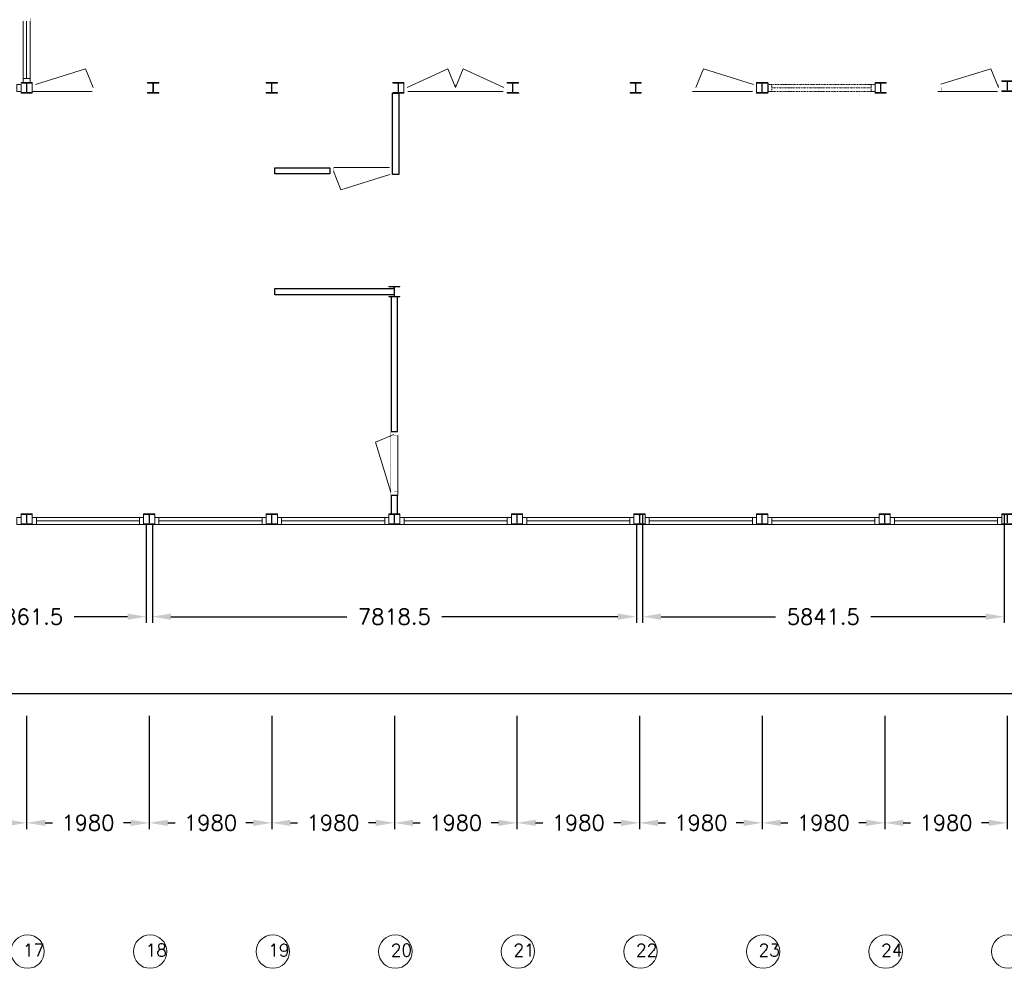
# Model space of a CAD drawing. Header units: millimetres. Extents: x 0 to 168869, y 0 to 118900.
# Tile 13 of 17: x 135229 to 151133, y 4617 to 19943. Entities that reach past the tile are written whole.
import ezdxf

# ---------------------------------------------------------------- set-up
doc = ezdxf.new("R2010")
doc.units = ezdxf.units.MM
doc.header["$MEASUREMENT"] = 0
doc.linetypes.add('ACAD_ISO10W100', pattern=[18, 12, -3, 0, -3])
doc.linetypes.add('DASHDOT', pattern=[25.4, 12.7, -6.35, 0, -6.35])
doc.layers.get('DEFPOINTS').update_dxf_attribs({"linetype": 'CONTINUOUS'})
for name, color, linetype in [('Binnenkozijn', 4, 'CONTINUOUS'), ('Binnenmuur', 1, 'CONTINUOUS'), ('Maatvoering', 7, 'CONTINUOUS'), ('Profiel', 5, 'CONTINUOUS'), ('Stramien', 7, 'CONTINUOUS'), ('TEKST', 7, 'CONTINUOUS'), ('Timmerwerk', 5, 'CONTINUOUS'), ('wandopeningen binnen', 4, 'CONTINUOUS'), ('wandopeningen buiten', 4, 'CONTINUOUS')]:
    doc.layers.add(name, color=color, linetype=linetype)
doc.styles.get("Standard").update_dxf_attribs({"font": 'romans.shx'})
doc.dimstyles.new('DIM-ARR', dxfattribs={"dimtxt": 2.5, "dimasz": 3, "dimexe": 1, "dimexo": 0, "dimgap": 1.5, "dimtad": 1, "dimdsep": 46, "dimtxsty": 'Standard', "dimcen": -3, "dimdle": 1.25, "dimclrt": 7, "dimadec": 0, "dimazin": 0, "dimtfac": 0.8, "dimtmove": 2, "dimatfit": 3, "dimfxl": 1, "dimtvp": 1.8, "dimtolj": 1, "dimarcsym": 0})

# ---------------------------------------------------------------- blocks, each defined once
blk = doc.blocks.new('*D114')
at = {"layer": 'DEFPOINTS', "color": 0, "transparency": 16777216}
for p in [(104623, 11778), (159332, 11682), (104623, 9054)]:
    blk.add_point(p, dxfattribs=at)
at = {"layer": 'Maatvoering', "color": 0, "lineweight": -2, "transparency": 16777216}
for p, q in [((104623, 11778), (104623, 8954)), ((159332, 11682), (159332, 8954)), ((104923, 9054), (130724, 9054)), ((159032, 9054), (132131, 9054))]:
    blk.add_line(p, q, dxfattribs=at)
at = {"layer": 'Maatvoering', "color": 0, "transparency": 16777216}
for points in [[(104923, 9104), (104923, 9004), (104623, 9054)], [(159032, 9104), (159032, 9004), (159332, 9054)]]:
    blk.add_solid(points, dxfattribs=at)
at = {"layer": 'Maatvoering', "color": 7, "lineweight": 0, "transparency": 16777216, "insert": (131427, 9054), "char_height": 250, "attachment_point": 5}
blk.add_mtext('\\A1;54709', dxfattribs=at)
blk = doc.blocks.new('*D120')
at = {"layer": 'DEFPOINTS', "color": 0, "transparency": 16777216}
for p in [(133410, 11788), (137272, 11788), (133410, 10298)]:
    blk.add_point(p, dxfattribs=at)
at = {"layer": 'Maatvoering', "color": 0, "lineweight": -2, "transparency": 16777216}
for p, q in [((133410, 11788), (133410, 10198)), ((137272, 11788), (137272, 10198)), ((133710, 10298), (134572, 10298)), ((136972, 10298), (136110, 10298))]:
    blk.add_line(p, q, dxfattribs=at)
at = {"layer": 'Maatvoering', "color": 0, "transparency": 16777216}
for points in [[(133710, 10348), (133710, 10248), (133410, 10298)], [(136972, 10348), (136972, 10248), (137272, 10298)]]:
    blk.add_solid(points, dxfattribs=at)
at = {"layer": 'Maatvoering', "color": 7, "lineweight": 0, "transparency": 16777216, "insert": (135341, 10298), "char_height": 250, "attachment_point": 5}
blk.add_mtext('\\A1;3861.5', dxfattribs=at)
blk = doc.blocks.new('*D121')
at = {"layer": 'DEFPOINTS', "color": 0, "transparency": 16777216}
for p in [(137372, 11788), (145190, 11788), (137372, 10298)]:
    blk.add_point(p, dxfattribs=at)
at = {"layer": 'Maatvoering', "color": 0, "lineweight": -2, "transparency": 16777216}
for p, q in [((137372, 11788), (137372, 10198)), ((145190, 11788), (145190, 10198)), ((137672, 10298), (140512, 10298)), ((144890, 10298), (142050, 10298))]:
    blk.add_line(p, q, dxfattribs=at)
at = {"layer": 'Maatvoering', "color": 0, "transparency": 16777216}
for points in [[(137672, 10348), (137672, 10248), (137372, 10298)], [(144890, 10348), (144890, 10248), (145190, 10298)]]:
    blk.add_solid(points, dxfattribs=at)
at = {"layer": 'Maatvoering', "color": 7, "lineweight": 0, "transparency": 16777216, "insert": (141281, 10298), "char_height": 250, "attachment_point": 5}
blk.add_mtext('\\A1;7818.5', dxfattribs=at)
blk = doc.blocks.new('*D122')
at = {"layer": 'DEFPOINTS', "color": 0, "transparency": 16777216}
for p in [(145290, 11959), (151132, 11959), (145290, 10298)]:
    blk.add_point(p, dxfattribs=at)
at = {"layer": 'Maatvoering', "color": 0, "lineweight": -2, "transparency": 16777216}
for p, q in [((145290, 11959), (145290, 10198)), ((151132, 11959), (151132, 10198)), ((145590, 10298), (147440, 10298)), ((150832, 10298), (148978, 10298))]:
    blk.add_line(p, q, dxfattribs=at)
at = {"layer": 'Maatvoering', "color": 0, "transparency": 16777216}
for points in [[(145590, 10348), (145590, 10248), (145290, 10298)], [(150832, 10348), (150832, 10248), (151132, 10298)]]:
    blk.add_solid(points, dxfattribs=at)
at = {"layer": 'Maatvoering', "color": 7, "lineweight": 0, "transparency": 16777216, "insert": (148209, 10298), "char_height": 250, "attachment_point": 5}
blk.add_mtext('\\A1;5841.5', dxfattribs=at)
blk = doc.blocks.new('*D197')
at = {"layer": 'DEFPOINTS', "color": 0, "transparency": 16777216}
for p in [(133362, 8694), (135342, 8694), (133362, 6967)]:
    blk.add_point(p, dxfattribs=at)
at = {"layer": 'Maatvoering', "color": 0, "lineweight": -2, "transparency": 16777216}
for p, q in [((133362, 8694), (133362, 6867)), ((135342, 8694), (135342, 6867)), ((133662, 6967), (133779, 6967)), ((135042, 6967), (134924, 6967))]:
    blk.add_line(p, q, dxfattribs=at)
at = {"layer": 'Maatvoering', "color": 0, "transparency": 16777216}
for points in [[(133662, 7017), (133662, 6917), (133362, 6967)], [(135042, 7017), (135042, 6917), (135342, 6967)]]:
    blk.add_solid(points, dxfattribs=at)
at = {"layer": 'Maatvoering', "color": 7, "lineweight": 0, "transparency": 16777216, "insert": (134352, 6967), "char_height": 250, "attachment_point": 5}
blk.add_mtext('\\A1;1980', dxfattribs=at)
blk = doc.blocks.new('*D198')
at = {"layer": 'DEFPOINTS', "color": 0, "transparency": 16777216}
for p in [(135342, 8694), (137322, 8694), (135342, 6967)]:
    blk.add_point(p, dxfattribs=at)
at = {"layer": 'Maatvoering', "color": 0, "lineweight": -2, "transparency": 16777216}
for p, q in [((135342, 8694), (135342, 6867)), ((137322, 8694), (137322, 6867)), ((135642, 6967), (135759, 6967)), ((137022, 6967), (136904, 6967))]:
    blk.add_line(p, q, dxfattribs=at)
at = {"layer": 'Maatvoering', "color": 0, "transparency": 16777216}
for points in [[(135642, 7017), (135642, 6917), (135342, 6967)], [(137022, 7017), (137022, 6917), (137322, 6967)]]:
    blk.add_solid(points, dxfattribs=at)
at = {"layer": 'Maatvoering', "color": 7, "lineweight": 0, "transparency": 16777216, "insert": (136332, 6967), "char_height": 250, "attachment_point": 5}
blk.add_mtext('\\A1;1980', dxfattribs=at)
blk = doc.blocks.new('*D199')
at = {"layer": 'DEFPOINTS', "color": 0, "transparency": 16777216}
for p in [(137322, 8694), (139302, 8694), (137322, 6967)]:
    blk.add_point(p, dxfattribs=at)
at = {"layer": 'Maatvoering', "color": 0, "lineweight": -2, "transparency": 16777216}
for p, q in [((137322, 8694), (137322, 6867)), ((139302, 8694), (139302, 6867)), ((137622, 6967), (137739, 6967)), ((139002, 6967), (138884, 6967))]:
    blk.add_line(p, q, dxfattribs=at)
at = {"layer": 'Maatvoering', "color": 0, "transparency": 16777216}
for points in [[(137622, 7017), (137622, 6917), (137322, 6967)], [(139002, 7017), (139002, 6917), (139302, 6967)]]:
    blk.add_solid(points, dxfattribs=at)
at = {"layer": 'Maatvoering', "color": 7, "lineweight": 0, "transparency": 16777216, "insert": (138312, 6967), "char_height": 250, "attachment_point": 5}
blk.add_mtext('\\A1;1980', dxfattribs=at)
blk = doc.blocks.new('*D200')
at = {"layer": 'DEFPOINTS', "color": 0, "transparency": 16777216}
for p in [(139302, 8694), (141282, 8694), (139302, 6967)]:
    blk.add_point(p, dxfattribs=at)
at = {"layer": 'Maatvoering', "color": 0, "lineweight": -2, "transparency": 16777216}
for p, q in [((139302, 8694), (139302, 6867)), ((141282, 8694), (141282, 6867)), ((139602, 6967), (139719, 6967)), ((140982, 6967), (140864, 6967))]:
    blk.add_line(p, q, dxfattribs=at)
at = {"layer": 'Maatvoering', "color": 0, "transparency": 16777216}
for points in [[(139602, 7017), (139602, 6917), (139302, 6967)], [(140982, 7017), (140982, 6917), (141282, 6967)]]:
    blk.add_solid(points, dxfattribs=at)
at = {"layer": 'Maatvoering', "color": 7, "lineweight": 0, "transparency": 16777216, "insert": (140292, 6967), "char_height": 250, "attachment_point": 5}
blk.add_mtext('\\A1;1980', dxfattribs=at)
blk = doc.blocks.new('*D201')
at = {"layer": 'DEFPOINTS', "color": 0, "transparency": 16777216}
for p in [(141282, 8694), (143262, 8694), (141282, 6967)]:
    blk.add_point(p, dxfattribs=at)
at = {"layer": 'Maatvoering', "color": 0, "lineweight": -2, "transparency": 16777216}
for p, q in [((141282, 8694), (141282, 6867)), ((143262, 8694), (143262, 6867)), ((141582, 6967), (141699, 6967)), ((142962, 6967), (142844, 6967))]:
    blk.add_line(p, q, dxfattribs=at)
at = {"layer": 'Maatvoering', "color": 0, "transparency": 16777216}
for points in [[(141582, 7017), (141582, 6917), (141282, 6967)], [(142962, 7017), (142962, 6917), (143262, 6967)]]:
    blk.add_solid(points, dxfattribs=at)
at = {"layer": 'Maatvoering', "color": 7, "lineweight": 0, "transparency": 16777216, "insert": (142272, 6967), "char_height": 250, "attachment_point": 5}
blk.add_mtext('\\A1;1980', dxfattribs=at)
blk = doc.blocks.new('*D202')
at = {"layer": 'DEFPOINTS', "color": 0, "transparency": 16777216}
for p in [(143262, 8694), (145242, 8694), (143262, 6967)]:
    blk.add_point(p, dxfattribs=at)
at = {"layer": 'Maatvoering', "color": 0, "lineweight": -2, "transparency": 16777216}
for p, q in [((143262, 8694), (143262, 6867)), ((145242, 8694), (145242, 6867)), ((143562, 6967), (143679, 6967)), ((144942, 6967), (144824, 6967))]:
    blk.add_line(p, q, dxfattribs=at)
at = {"layer": 'Maatvoering', "color": 0, "transparency": 16777216}
for points in [[(143562, 7017), (143562, 6917), (143262, 6967)], [(144942, 7017), (144942, 6917), (145242, 6967)]]:
    blk.add_solid(points, dxfattribs=at)
at = {"layer": 'Maatvoering', "color": 7, "lineweight": 0, "transparency": 16777216, "insert": (144252, 6967), "char_height": 250, "attachment_point": 5}
blk.add_mtext('\\A1;1980', dxfattribs=at)
blk = doc.blocks.new('*D203')
at = {"layer": 'DEFPOINTS', "color": 0, "transparency": 16777216}
for p in [(145242, 8694), (147222, 8694), (145242, 6967)]:
    blk.add_point(p, dxfattribs=at)
at = {"layer": 'Maatvoering', "color": 0, "lineweight": -2, "transparency": 16777216}
for p, q in [((145242, 8694), (145242, 6867)), ((147222, 8694), (147222, 6867)), ((145542, 6967), (145659, 6967)), ((146922, 6967), (146804, 6967))]:
    blk.add_line(p, q, dxfattribs=at)
at = {"layer": 'Maatvoering', "color": 0, "transparency": 16777216}
for points in [[(145542, 7017), (145542, 6917), (145242, 6967)], [(146922, 7017), (146922, 6917), (147222, 6967)]]:
    blk.add_solid(points, dxfattribs=at)
at = {"layer": 'Maatvoering', "color": 7, "lineweight": 0, "transparency": 16777216, "insert": (146232, 6967), "char_height": 250, "attachment_point": 5}
blk.add_mtext('\\A1;1980', dxfattribs=at)
blk = doc.blocks.new('*D204')
at = {"layer": 'DEFPOINTS', "color": 0, "transparency": 16777216}
for p in [(147222, 8694), (149202, 8694), (147222, 6967)]:
    blk.add_point(p, dxfattribs=at)
at = {"layer": 'Maatvoering', "color": 0, "lineweight": -2, "transparency": 16777216}
for p, q in [((147222, 8694), (147222, 6867)), ((149202, 8694), (149202, 6867)), ((147522, 6967), (147639, 6967)), ((148902, 6967), (148784, 6967))]:
    blk.add_line(p, q, dxfattribs=at)
at = {"layer": 'Maatvoering', "color": 0, "transparency": 16777216}
for points in [[(147522, 7017), (147522, 6917), (147222, 6967)], [(148902, 7017), (148902, 6917), (149202, 6967)]]:
    blk.add_solid(points, dxfattribs=at)
at = {"layer": 'Maatvoering', "color": 7, "lineweight": 0, "transparency": 16777216, "insert": (148212, 6967), "char_height": 250, "attachment_point": 5}
blk.add_mtext('\\A1;1980', dxfattribs=at)
blk = doc.blocks.new('*D205')
at = {"layer": 'DEFPOINTS', "color": 0, "transparency": 16777216}
for p in [(149202, 8694), (151182, 8694), (149202, 6967)]:
    blk.add_point(p, dxfattribs=at)
at = {"layer": 'Maatvoering', "color": 0, "lineweight": -2, "transparency": 16777216}
for p, q in [((149202, 8694), (149202, 6867)), ((151182, 8694), (151182, 6867)), ((149502, 6967), (149619, 6967)), ((150882, 6967), (150764, 6967))]:
    blk.add_line(p, q, dxfattribs=at)
at = {"layer": 'Maatvoering', "color": 0, "transparency": 16777216}
for points in [[(149502, 7017), (149502, 6917), (149202, 6967)], [(150882, 7017), (150882, 6917), (151182, 6967)]]:
    blk.add_solid(points, dxfattribs=at)
at = {"layer": 'Maatvoering', "color": 7, "lineweight": 0, "transparency": 16777216, "insert": (150192, 6967), "char_height": 250, "attachment_point": 5}
blk.add_mtext('\\A1;1980', dxfattribs=at)

msp = doc.modelspace()

# ---------------------------------------------------------------- linework, layer by layer
at = {"layer": 'Binnenkozijn', "lineweight": 0}
for p, q in [((135341.696, 18994.127), (135341.696, 19917.625)), ((135398.696, 19917.625), (135398.696, 18994.127)), ((135498.696, 11901.626), (137164.696, 11901.626)), ((137164.696, 11844.626), (135498.696, 11844.626)), ((137478.696, 11901.626), (139144.696, 11901.626)), ((139144.696, 11844.626), (137478.696, 11844.626)), ((139458.696, 11901.626), (141124.696, 11901.626)), ((141124.696, 11844.626), (139458.696, 11844.626)), ((141438.696, 11901.626), (143104.696, 11901.626)), ((143104.696, 11844.626), (141438.696, 11844.626)), ((143418.696, 11901.626), (145084.696, 11901.626)), ((145084.696, 11844.626), (143418.696, 11844.626)), ((145398.696, 11901.626), (147064.696, 11901.626)), ((147064.696, 11844.626), (145398.696, 11844.626)), ((147378.696, 11901.626), (149044.696, 11901.626)), ((149044.696, 11844.626), (147378.696, 11844.626)), ((149358.696, 11901.626), (151024.696, 11901.626)), ((151024.696, 11844.626), (149358.696, 11844.626))]:
    msp.add_line(p, q, dxfattribs=at)
at = {"layer": 'Binnenkozijn', "linetype": 'DASHDOT', "lineweight": 0}
for p, q in [((147378.696, 18898.627), (148980.696, 18898.627)), ((148980.696, 18841.627), (147378.696, 18841.627))]:
    msp.add_line(p, q, dxfattribs=at)
at = {"layer": 'Binnenkozijn', "lineweight": 0}
for points in [[(135284.696, 18994.127), (135284.696, 19917.625)], [(135284.696, 18927.127), (135284.696, 18994.127), (135398.696, 18994.127), (135398.696, 18927.127), (135284.696, 18927.127)], [(135184.696, 18898.627), (135251.696, 18898.627), (135251.696, 18784.627), (135184.696, 18784.627), (135184.696, 18898.627)], [(135251.696, 11787.626), (135184.696, 11787.626), (135184.696, 11901.626), (135251.696, 11901.626), (135251.696, 11787.626)], [(135498.696, 11787.626), (135431.696, 11787.626), (135431.696, 11901.626), (135498.696, 11901.626), (135498.696, 11787.626)], [(137164.696, 11787.626), (135498.696, 11787.626)], [(137231.696, 11787.626), (137164.696, 11787.626), (137164.696, 11901.626), (137231.696, 11901.626), (137231.696, 11787.626)], [(137478.696, 11787.626), (137411.696, 11787.626), (137411.696, 11901.626), (137478.696, 11901.626), (137478.696, 11787.626)], [(139144.696, 11787.626), (137478.696, 11787.626)], [(139211.696, 11787.626), (139144.696, 11787.626), (139144.696, 11901.626), (139211.696, 11901.626), (139211.696, 11787.626)], [(139458.696, 11787.626), (139391.696, 11787.626), (139391.696, 11901.626), (139458.696, 11901.626), (139458.696, 11787.626)], [(141124.696, 11787.626), (139458.696, 11787.626)], [(141191.696, 11787.626), (141124.696, 11787.626), (141124.696, 11901.626), (141191.696, 11901.626), (141191.696, 11787.626)], [(141438.696, 11787.626), (141371.696, 11787.626), (141371.696, 11901.626), (141438.696, 11901.626), (141438.696, 11787.626)], [(143104.696, 11787.626), (141438.696, 11787.626)], [(143171.696, 11787.626), (143104.696, 11787.626), (143104.696, 11901.626), (143171.696, 11901.626), (143171.696, 11787.626)], [(143418.696, 11787.626), (143351.696, 11787.626), (143351.696, 11901.626), (143418.696, 11901.626), (143418.696, 11787.626)], [(145084.696, 11787.626), (143418.696, 11787.626)], [(145151.696, 11787.626), (145084.696, 11787.626), (145084.696, 11901.626), (145151.696, 11901.626), (145151.696, 11787.626)], [(145398.696, 11787.626), (145331.696, 11787.626), (145331.696, 11901.626), (145398.696, 11901.626), (145398.696, 11787.626)], [(147064.696, 11787.626), (145398.696, 11787.626)], [(147131.696, 11787.626), (147064.696, 11787.626), (147064.696, 11901.626), (147131.696, 11901.626), (147131.696, 11787.626)], [(147378.696, 11787.626), (147311.696, 11787.626), (147311.696, 11901.626), (147378.696, 11901.626), (147378.696, 11787.626)], [(149044.696, 11787.626), (147378.696, 11787.626)], [(149111.696, 11787.626), (149044.696, 11787.626), (149044.696, 11901.626), (149111.696, 11901.626), (149111.696, 11787.626)], [(149358.696, 11787.626), (149291.696, 11787.626), (149291.696, 11901.626), (149358.696, 11901.626), (149358.696, 11787.626)], [(151024.696, 11787.626), (149358.696, 11787.626)], [(151091.696, 11787.626), (151024.696, 11787.626), (151024.696, 11901.626), (151091.696, 11901.626), (151091.696, 11787.626)]]:
    msp.add_lwpolyline(points, dxfattribs=at)
at = {"layer": 'Binnenkozijn', "linetype": 'DASHDOT', "lineweight": 0}
for points in [[(147378.696, 18784.627), (147311.696, 18784.627), (147311.696, 18898.627), (147378.696, 18898.627), (147378.696, 18784.627)], [(148980.696, 18784.627), (147378.696, 18784.627)], [(149047.696, 18784.627), (148980.696, 18784.627), (148980.696, 18898.627), (149047.696, 18898.627), (149047.696, 18784.627)]]:
    msp.add_lwpolyline(points, dxfattribs=at)
at = {"layer": 'Binnenmuur', "lineweight": 0, "const_width": 0.8}
for points in [[(136465.696, 18791.627), (136465.696, 18891.627), (137382.696, 18891.627), (137382.696, 18791.627), (136465.696, 18791.627), (136465.696, 18791.627)], [(137388.696, 18891.627), (137388.696, 18891.627), (139298.696, 18891.627), (139298.696, 18791.627), (137388.696, 18791.627), (137388.696, 18891.627)], [(139304.696, 18841.627), (139304.696, 18891.627), (141341.196, 18891.627), (141341.196, 18791.627), (139304.696, 18791.627), (139304.696, 18841.627)], [(143311.696, 18891.627), (143311.696, 18891.627), (145174.696, 18891.627), (145174.696, 18791.627), (143311.696, 18791.627), (143311.696, 18891.627)], [(145180.696, 18891.627), (145180.696, 18891.627), (146097.696, 18891.627), (146097.696, 18791.627), (145180.696, 18791.627), (145180.696, 18891.627)], [(149140.696, 18891.626), (149140.696, 18891.626), (150057.696, 18891.626), (150057.696, 18791.626), (149140.696, 18791.626), (149140.696, 18891.626)], [(151131.696, 11958.627), (151231.696, 11958.627), (151231.696, 18785.127), (151131.696, 18785.127), (151131.696, 11958.627), (151131.696, 11958.627)], [(135391.696, 11958.627), (135391.696, 11958.627), (135391.696, 18756.127), (135291.696, 18756.127), (135291.696, 11958.627), (135391.696, 11958.627)], [(139351.696, 11958.627), (139351.696, 11958.627), (139351.696, 18756.127), (139251.696, 18756.127), (139251.696, 11958.627), (139351.696, 11958.627)], [(143261.696, 11958.627), (143311.696, 11958.627), (143311.696, 18756.127), (143211.696, 18756.127), (143211.696, 11958.627), (143261.696, 11958.627)], [(147271.696, 11958.627), (147271.696, 11958.627), (147271.696, 18756.126), (147171.696, 18756.126), (147171.696, 11958.627), (147271.696, 11958.627)]]:
    msp.add_lwpolyline(points, dxfattribs=at)
at = {"layer": 'Binnenmuur'}
for points in [[(141251.696, 17443.574), (141251.696, 17543.574), (141251.696, 17543.574), (141251.696, 18756.127), (141351.696, 18756.127), (141351.696, 17443.574), (141251.696, 17443.574)], [(140236.696, 17450.574), (140236.696, 17450.574), (139351.696, 17450.574), (139351.696, 17550.574), (140236.696, 17550.574), (140236.696, 17450.574)], [(141278.696, 15598.627), (141278.696, 15498.627), (139351.696, 15498.627), (139351.696, 15598.627), (141278.696, 15598.627)], [(141281.696, 13292.627), (141331.696, 13292.627), (141331.696, 15427.627), (141331.696, 15463.127), (141231.696, 15463.127), (141231.696, 15427.627), (141231.696, 13292.627), (141281.696, 13292.627)], [(141331.696, 11958.627), (141331.696, 11958.627), (141331.696, 12258.627), (141231.696, 12258.627), (141231.696, 11958.627), (141331.696, 11958.627)]]:
    msp.add_lwpolyline(points, dxfattribs=at)
at = {"layer": 'Profiel', "lineweight": 0}
for points in [[(135431.696, 18756.127), (135431.696, 18765.627), (135359.696, 18765.627, -0.414213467), (135344.696, 18780.627), (135344.696, 18902.627, -0.414213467), (135359.696, 18917.627), (135431.696, 18917.627), (135431.696, 18927.127), (135251.696, 18927.127), (135251.696, 18917.627), (135323.696, 18917.627, -0.41421385), (135338.696, 18902.627), (135338.696, 18780.627, -0.414213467), (135323.696, 18765.627), (135251.696, 18765.627), (135251.696, 18756.127)], [(137475.696, 18756.127), (137475.696, 18765.627), (137403.696, 18765.627, -0.414213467), (137388.696, 18780.627), (137388.696, 18902.627, -0.414213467), (137403.696, 18917.627), (137475.696, 18917.627), (137475.696, 18927.127), (137295.696, 18927.127), (137295.696, 18917.627), (137367.696, 18917.627, -0.41421385), (137382.696, 18902.627), (137382.696, 18780.627, -0.414213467), (137367.696, 18765.627), (137295.696, 18765.627), (137295.696, 18756.127)], [(139391.696, 18756.127), (139391.696, 18765.627), (139319.696, 18765.627, -0.414213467), (139304.696, 18780.627), (139304.696, 18902.627, -0.414213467), (139319.696, 18917.627), (139391.696, 18917.627), (139391.696, 18927.127), (139211.696, 18927.127), (139211.696, 18917.627), (139283.696, 18917.627, -0.41421385), (139298.696, 18902.627), (139298.696, 18780.627, -0.414213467), (139283.696, 18765.627), (139211.696, 18765.627), (139211.696, 18756.127)], [(141434.196, 18756.127), (141434.196, 18765.627), (141362.196, 18765.627, -0.414213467), (141347.196, 18780.627), (141347.196, 18902.627, -0.414213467), (141362.196, 18917.627), (141434.196, 18917.627), (141434.196, 18927.127), (141254.196, 18927.127), (141254.196, 18917.627), (141326.196, 18917.627, -0.41421385), (141341.196, 18902.627), (141341.196, 18780.627, -0.414213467), (141326.196, 18765.627), (141254.196, 18765.627), (141254.196, 18756.127)], [(143284.196, 18756.127), (143284.196, 18765.627), (143212.196, 18765.627, -0.414213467), (143197.196, 18780.627), (143197.196, 18902.627, -0.414213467), (143212.196, 18917.627), (143284.196, 18917.627), (143284.196, 18927.127), (143104.196, 18927.127), (143104.196, 18917.627), (143176.196, 18917.627, -0.41421385), (143191.196, 18902.627), (143191.196, 18780.627, -0.414213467), (143176.196, 18765.627), (143104.196, 18765.627), (143104.196, 18756.127)], [(145267.696, 18756.126), (145267.696, 18765.626), (145195.696, 18765.627, -0.414213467), (145180.696, 18780.627), (145180.696, 18902.627, -0.414213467), (145195.696, 18917.627), (145267.696, 18917.627), (145267.696, 18927.127), (145087.696, 18927.127), (145087.696, 18917.627), (145159.696, 18917.627, -0.41421385), (145174.696, 18902.627), (145174.696, 18780.627, -0.414213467), (145159.696, 18765.627), (145087.696, 18765.627), (145087.696, 18756.126)], [(147311.696, 18756.126), (147311.696, 18765.626), (147239.696, 18765.627, -0.414213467), (147224.696, 18780.627), (147224.696, 18902.627, -0.414213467), (147239.696, 18917.627), (147311.696, 18917.627), (147311.696, 18927.127), (147131.696, 18927.127), (147131.696, 18917.627), (147203.696, 18917.627, -0.41421385), (147218.696, 18902.627), (147218.696, 18780.627, -0.414213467), (147203.696, 18765.627), (147131.696, 18765.627), (147131.696, 18756.126)], [(149227.696, 18756.126), (149227.696, 18765.626), (149155.696, 18765.626, -0.414213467), (149140.696, 18780.626), (149140.696, 18902.626, -0.414213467), (149155.696, 18917.626), (149227.696, 18917.626), (149227.696, 18927.126), (149047.696, 18927.127), (149047.696, 18917.627), (149119.696, 18917.627, -0.41421385), (149134.696, 18902.627), (149134.696, 18780.627, -0.414213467), (149119.696, 18765.627), (149047.696, 18765.627), (149047.696, 18756.126)], [(151271.696, 18785.127), (151271.696, 18794.627), (151199.696, 18794.627, -0.414213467), (151184.696, 18809.627), (151184.696, 18931.627, -0.414213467), (151199.696, 18946.627), (151271.696, 18946.627), (151271.696, 18956.127), (151091.696, 18956.127), (151091.696, 18946.627), (151163.696, 18946.627, -0.41421385), (151178.696, 18931.627), (151178.696, 18809.627, -0.414213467), (151163.696, 18794.627), (151091.696, 18794.627), (151091.696, 18785.127)], [(141371.696, 15463.127), (141371.696, 15472.627), (141299.696, 15472.627, -0.414213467), (141284.696, 15487.627), (141284.696, 15609.627, -0.414213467), (141299.696, 15624.627), (141371.696, 15624.627), (141371.696, 15634.127), (141191.696, 15634.127), (141191.696, 15624.627), (141263.696, 15624.627, -0.41421385), (141278.696, 15609.627), (141278.696, 15487.627, -0.414213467), (141263.696, 15472.627), (141191.696, 15472.627), (141191.696, 15463.127)], [(135431.696, 11787.626), (135431.696, 11797.126), (135359.696, 11797.127, -0.414213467), (135344.696, 11812.127), (135344.696, 11934.127, -0.414213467), (135359.696, 11949.127), (135431.696, 11949.127), (135431.696, 11958.627), (135251.696, 11958.627), (135251.696, 11949.127), (135323.696, 11949.127, -0.41421385), (135338.696, 11934.127), (135338.696, 11812.127, -0.414213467), (135323.696, 11797.127), (135251.696, 11797.127), (135251.696, 11787.626)], [(137411.696, 11787.626), (137411.696, 11797.126), (137339.696, 11797.127, -0.414213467), (137324.696, 11812.127), (137324.696, 11934.127, -0.414213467), (137339.696, 11949.127), (137411.696, 11949.127), (137411.696, 11958.627), (137231.696, 11958.627), (137231.696, 11949.127), (137303.696, 11949.127, -0.41421385), (137318.696, 11934.127), (137318.696, 11812.127, -0.414213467), (137303.696, 11797.127), (137231.696, 11797.127), (137231.696, 11787.626)], [(139391.696, 11787.626), (139391.696, 11797.126), (139319.696, 11797.127, -0.414213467), (139304.696, 11812.127), (139304.696, 11934.127, -0.414213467), (139319.696, 11949.127), (139391.696, 11949.127), (139391.696, 11958.627), (139211.696, 11958.627), (139211.696, 11949.127), (139283.696, 11949.127, -0.41421385), (139298.696, 11934.127), (139298.696, 11812.127, -0.414213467), (139283.696, 11797.127), (139211.696, 11797.127), (139211.696, 11787.626)], [(141371.696, 11787.626), (141371.696, 11797.126), (141299.696, 11797.127, -0.414213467), (141284.696, 11812.127), (141284.696, 11934.127, -0.414213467), (141299.696, 11949.127), (141371.696, 11949.127), (141371.696, 11958.627), (141191.696, 11958.627), (141191.696, 11949.127), (141263.696, 11949.127, -0.41421385), (141278.696, 11934.127), (141278.696, 11812.127, -0.414213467), (141263.696, 11797.127), (141191.696, 11797.127), (141191.696, 11787.626)], [(143351.696, 11787.626), (143351.696, 11797.126), (143279.696, 11797.127, -0.414213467), (143264.696, 11812.127), (143264.696, 11934.127, -0.414213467), (143279.696, 11949.127), (143351.696, 11949.127), (143351.696, 11958.627), (143171.696, 11958.627), (143171.696, 11949.127), (143243.696, 11949.127, -0.41421385), (143258.696, 11934.127), (143258.696, 11812.127, -0.414213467), (143243.696, 11797.127), (143171.696, 11797.127), (143171.696, 11787.626)], [(145331.696, 11787.626), (145331.696, 11797.126), (145259.696, 11797.127, -0.414213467), (145244.696, 11812.127), (145244.696, 11934.127, -0.414213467), (145259.696, 11949.127), (145331.696, 11949.127), (145331.696, 11958.627), (145151.696, 11958.627), (145151.696, 11949.127), (145223.696, 11949.127, -0.41421385), (145238.696, 11934.127), (145238.696, 11812.127, -0.414213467), (145223.696, 11797.127), (145151.696, 11797.127), (145151.696, 11787.626)], [(147311.696, 11787.626), (147311.696, 11797.126), (147239.696, 11797.127, -0.414213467), (147224.696, 11812.127), (147224.696, 11934.127, -0.414213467), (147239.696, 11949.127), (147311.696, 11949.127), (147311.696, 11958.627), (147131.696, 11958.627), (147131.696, 11949.127), (147203.696, 11949.127, -0.41421385), (147218.696, 11934.127), (147218.696, 11812.127, -0.414213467), (147203.696, 11797.127), (147131.696, 11797.127), (147131.696, 11787.626)], [(149291.696, 11787.626), (149291.696, 11797.126), (149219.696, 11797.127, -0.414213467), (149204.696, 11812.127), (149204.696, 11934.127, -0.414213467), (149219.696, 11949.127), (149291.696, 11949.127), (149291.696, 11958.627), (149111.696, 11958.627), (149111.696, 11949.127), (149183.696, 11949.127, -0.41421385), (149198.696, 11934.127), (149198.696, 11812.127, -0.414213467), (149183.696, 11797.127), (149111.696, 11797.127), (149111.696, 11787.626)], [(151271.696, 11787.626), (151271.696, 11797.126), (151199.696, 11797.127, -0.414213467), (151184.696, 11812.127), (151184.696, 11934.127, -0.414213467), (151199.696, 11949.127), (151271.696, 11949.127), (151271.696, 11958.627), (151091.696, 11958.627), (151091.696, 11949.127), (151163.696, 11949.127, -0.41421385), (151178.696, 11934.127), (151178.696, 11812.127, -0.414213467), (151163.696, 11797.127), (151091.696, 11797.127), (151091.696, 11787.626)]]:
    msp.add_lwpolyline(points, format="xyb", close=True, dxfattribs=at)
at = {"layer": 'Stramien', "linetype": 'ACAD_ISO10W100', "lineweight": 0, "const_width": 0.8}
for points in [[(135341.696, 8693.861), (135341.696, 5240.034)], [(137321.696, 8693.861), (137321.696, 5240.034)], [(139301.696, 8693.861), (139301.696, 5240.034)], [(141281.696, 8693.861), (141281.696, 5240.034)], [(143261.696, 8693.861), (143261.696, 5240.034)], [(145241.696, 8693.861), (145241.696, 5240.034)], [(147221.696, 8693.861), (147221.696, 5240.034)], [(149201.696, 8693.861), (149201.696, 5240.034)]]:
    msp.add_lwpolyline(points, dxfattribs=at)
at = {"layer": 'Stramien', "lineweight": 0}
for centre in [(135356.879, 4886.653), (137336.879, 4886.653), (139316.879, 4886.653), (141296.879, 4886.653), (143276.879, 4886.653), (145256.879, 4886.653), (147236.879, 4886.653), (149216.879, 4886.653), (151196.879, 4886.653)]:
    msp.add_circle(centre, 269.662, dxfattribs=at)
at = {"layer": 'Timmerwerk', "lineweight": 0}
for p, q in [((141434.196, 18927.127), (141434.196, 18756.127)), ((147131.696, 18927.127), (147131.696, 18756.126)), ((149047.696, 18927.127), (149047.696, 18756.126)), ((135431.696, 18917.627), (135431.696, 18765.627)), ((135251.696, 11949.127), (135251.696, 11901.626)), ((135431.696, 11949.127), (135431.696, 11901.626)), ((137231.696, 11949.127), (137231.696, 11901.626)), ((137411.696, 11949.127), (137411.696, 11901.626)), ((139211.696, 11949.127), (139211.696, 11901.626)), ((139391.696, 11949.127), (139391.696, 11901.626)), ((141191.696, 11949.127), (141191.696, 11901.626)), ((141371.696, 11949.127), (141371.696, 11901.626)), ((143171.696, 11949.127), (143171.696, 11901.626)), ((143351.696, 11949.127), (143351.696, 11901.626)), ((145151.696, 11949.127), (145151.696, 11901.626)), ((145331.696, 11949.127), (145331.696, 11901.626)), ((147131.696, 11949.127), (147131.696, 11901.626)), ((147311.696, 11949.127), (147311.696, 11901.626)), ((149111.696, 11949.127), (149111.696, 11901.626)), ((149291.696, 11949.127), (149291.696, 11901.626)), ((151091.696, 11949.127), (151091.696, 11901.626))]:
    msp.add_line(p, q, dxfattribs=at)
at = {"layer": 'Timmerwerk'}
msp.add_lwpolyline([(147311.696, 18917.627), (147311.696, 18765.626)], dxfattribs=at)
at = {"layer": 'wandopeningen binnen', "lineweight": 0}
for p, q in [((135431.696, 18784.627), (136398.696, 18784.627)), ((142269.196, 18784.627), (141501.196, 18784.627)), ((142269.196, 18784.627), (143037.196, 18784.627)), ((146097.696, 18784.627), (147064.696, 18784.627)), ((150057.696, 18785.127), (151024.696, 18785.127)), ((141203.696, 17557.574), (140303.696, 17557.574)), ((141338.696, 12258.627), (141338.696, 13225.627))]:
    msp.add_line(p, q, dxfattribs=at)
at = {"layer": 'wandopeningen buiten', "lineweight": 0}
for p, q in [((136290.616, 19148.927), (135483.696, 18898.627)), ((136413.696, 18848.627), (136290.616, 19148.927)), ((142146.116, 19148.926), (141486.196, 18848.627)), ((142269.196, 18848.627), (142146.116, 19148.926)), ((142269.196, 18848.627), (142392.276, 19148.926)), ((142392.276, 19148.926), (143052.196, 18848.627)), ((146149.696, 18848.627), (146272.776, 19148.926)), ((146272.776, 19148.926), (147079.696, 18898.627)), ((150916.616, 19149.426), (150109.696, 18899.127)), ((151039.901, 18848.626), (150916.821, 19148.926)), ((140296.196, 17493.574), (140419.276, 17193.274)), ((140419.276, 17193.274), (141207.196, 17443.574)), ((141274.696, 13240.627), (140974.396, 13117.546)), ((140974.396, 13117.546), (141224.696, 12310.627))]:
    msp.add_line(p, q, dxfattribs=at)
at = {"layer": 'wandopeningen buiten', "lineweight": 0, "const_width": 0.8}
for points in [[(135284.696, 19917.625), (135398.696, 19917.625), (135398.696, 19969.625), (135348.696, 19969.625), (135348.696, 19984.625), (135284.696, 19984.625), (135284.696, 19917.625)], [(135431.696, 18784.627), (135431.696, 18898.627), (135483.696, 18898.627), (135483.696, 18848.627), (135498.696, 18848.627), (135498.696, 18784.627), (135431.696, 18784.627)], [(136413.696, 18898.627), (136413.696, 18848.627), (135483.696, 18848.627), (135483.696, 18898.627), (136413.696, 18898.627)], [(136276.036, 18784.627), (135498.696, 18784.627)], [(136465.696, 18784.627), (136465.696, 18898.627), (136413.696, 18898.627), (136413.696, 18848.627), (136398.696, 18848.627), (136398.696, 18784.627), (136465.696, 18784.627)], [(141434.196, 18784.627), (141434.196, 18898.627), (141486.196, 18898.627), (141486.196, 18848.627), (141501.196, 18848.627), (141501.196, 18784.627), (141434.196, 18784.627)], [(141486.196, 18898.627), (141486.196, 18848.627), (142269.196, 18848.627), (142269.196, 18898.627), (141486.196, 18898.627)], [(141623.856, 18784.627), (142401.196, 18784.627)], [(142269.196, 18784.627), (142137.196, 18784.627)], [(143052.196, 18898.627), (143052.196, 18848.627), (142269.196, 18848.627), (142269.196, 18898.627), (143052.196, 18898.627)], [(143104.196, 18784.627), (143104.196, 18898.627), (143052.196, 18898.627), (143052.196, 18848.627), (143037.196, 18848.627), (143037.196, 18784.627), (143104.196, 18784.627)], [(146097.696, 18784.627), (146097.696, 18898.627), (146149.696, 18898.627), (146149.696, 18848.627), (146164.696, 18848.627), (146164.696, 18784.627), (146097.696, 18784.627)], [(147079.696, 18898.627), (147079.696, 18848.627), (146149.696, 18848.627), (146149.696, 18898.627), (147079.696, 18898.627)], [(146942.036, 18784.627), (146164.696, 18784.627)], [(147131.696, 18784.627), (147131.696, 18898.627), (147079.696, 18898.627), (147079.696, 18848.627), (147064.696, 18848.627), (147064.696, 18784.627), (147131.696, 18784.627)], [(150057.696, 18785.127), (150057.696, 18899.127), (150109.696, 18899.127), (150109.696, 18849.127), (150124.696, 18849.127), (150124.696, 18785.127), (150057.696, 18785.127)], [(151039.696, 18899.127), (151039.696, 18849.127), (150109.696, 18849.127), (150109.696, 18899.127), (151039.696, 18899.127)], [(150902.036, 18785.127), (150124.696, 18785.127)], [(151091.696, 18785.127), (151091.696, 18899.127), (151039.696, 18899.127), (151039.696, 18849.127), (151024.696, 18849.127), (151024.696, 18785.127), (151091.696, 18785.127)], [(140236.696, 17557.574), (140236.696, 17443.574), (140288.696, 17443.574), (140288.696, 17493.574), (140303.696, 17493.574), (140303.696, 17557.574), (140236.696, 17557.574)], [(140426.356, 17557.574), (141203.696, 17557.574)], [(141251.696, 17557.574), (141251.696, 17443.574), (141199.696, 17443.574), (141199.696, 17493.574), (141184.696, 17493.574), (141184.696, 17557.574), (141251.696, 17557.574)], [(140288.696, 17443.574), (140288.696, 17493.574), (141199.696, 17493.574), (141199.696, 17443.574), (140288.696, 17443.574)], [(141338.696, 13292.627), (141224.696, 13292.627), (141224.696, 13240.627), (141274.696, 13240.627), (141274.696, 13225.627), (141338.696, 13225.627), (141338.696, 13292.627)], [(141224.696, 13240.627), (141274.696, 13240.627), (141274.696, 12310.627), (141224.696, 12310.627), (141224.696, 13240.627)], [(141338.696, 13102.967), (141338.696, 12325.627)], [(141338.696, 12258.627), (141224.696, 12258.627), (141224.696, 12310.627), (141274.696, 12310.627), (141274.696, 12325.627), (141338.696, 12325.627), (141338.696, 12258.627)]]:
    msp.add_lwpolyline(points, dxfattribs=at)

# ---------------------------------------------------------------- texts
at = {"layer": 'TEKST', "lineweight": 0, "char_height": 200, "attachment_point": 1}
for s, insert in [('17', (135284.268, 5010.296)), ('18', (137264.268, 5010.296)), ('19', (139244.268, 5010.296)), ('20', (141224.268, 5010.296)), ('21', (143204.268, 5010.296)), ('22', (145184.268, 5010.296)), ('23', (147164.268, 5010.296)), ('24', (149144.268, 5010.296))]:
    msp.add_mtext_dynamic_manual_height_columns(s, width=2150.52218, gutter_width=15, heights=[0], dxfattribs=dict(at, insert=insert))

# ---------------------------------------------------------------- dimensions: what is measured, and where the dimension line sits
at = {"layer": 'Maatvoering', "lineweight": 0}
for base, p1, p2, picture, middle in [((145290.196, 10297.897), (151131.696, 11958.627), (145290.196, 11958.627), '*D122', (148208.946, 10297.897)), ((104622.696, 9053.666), (159331.696, 11681.626), (104622.696, 11778.126), '*D114', (131427.196, 9053.666)), ((133410.196, 10297.897), (137271.696, 11787.626), (133410.196, 11787.626), '*D120', (135340.946, 10297.897)), ((137371.696, 10297.897), (145190.196, 11787.626), (137371.696, 11787.626), '*D121', (141280.946, 10297.897)), ((133361.696, 6966.947), (135341.696, 8693.861), (133361.696, 8693.861), '*D197', (134351.696, 6966.947)), ((135341.696, 6966.947), (137321.696, 8693.861), (135341.696, 8693.861), '*D198', (136331.696, 6966.947)), ((137321.696, 6966.947), (139301.696, 8693.861), (137321.696, 8693.861), '*D199', (138311.696, 6966.947)), ((139301.696, 6966.947), (141281.696, 8693.861), (139301.696, 8693.861), '*D200', (140291.696, 6966.947)), ((141281.696, 6966.947), (143261.696, 8693.861), (141281.696, 8693.861), '*D201', (142271.696, 6966.947)), ((143261.696, 6966.947), (145241.696, 8693.861), (143261.696, 8693.861), '*D202', (144251.696, 6966.947)), ((145241.696, 6966.947), (147221.696, 8693.861), (145241.696, 8693.861), '*D203', (146231.696, 6966.947)), ((147221.696, 6966.947), (149201.696, 8693.861), (147221.696, 8693.861), '*D204', (148211.696, 6966.947)), ((149201.696, 6966.947), (151181.696, 8693.861), (149201.696, 8693.861), '*D205', (150191.696, 6966.947))]:
    dim = msp.add_linear_dim(base=base, p1=p1, p2=p2, dimstyle='DIM-ARR', override={"dimscale": 100}, dxfattribs=at)
    dim.commit()
    dim.dimension.update_dxf_attribs({"geometry": picture, "text_midpoint": middle, "dimtype": 160})

doc.saveas('drawing.dxf')
